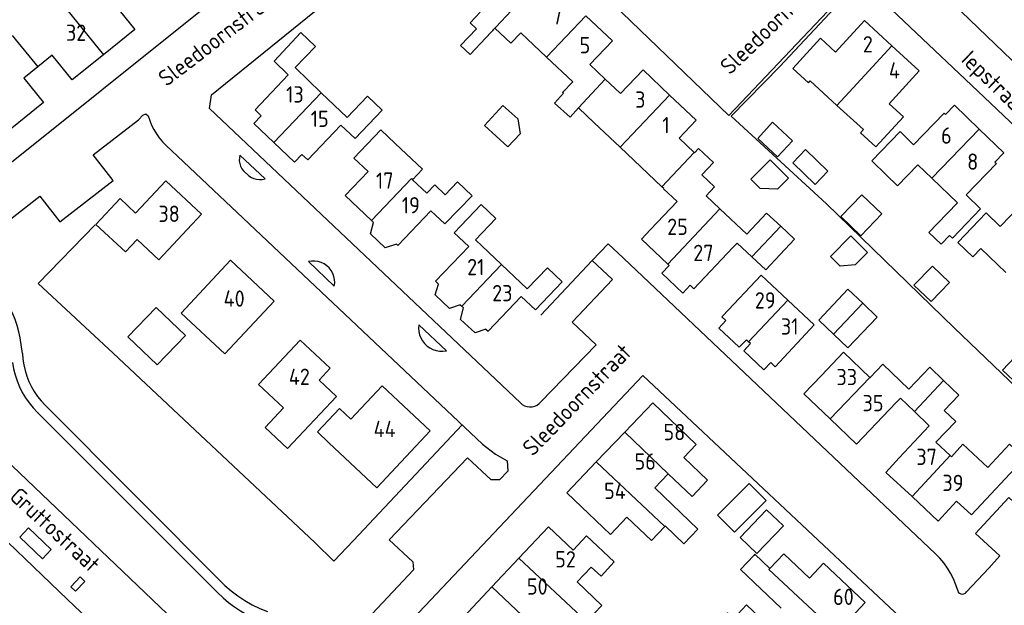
# Model space of a CAD drawing. Header units: metres. Extents: x 226218 to 240385, y 439369 to 449677.
# Tile 184 of 256: x 235129 to 235280, y 444395 to 444485. Entities that reach past the tile are written whole.
import ezdxf

# ---------------------------------------------------------------- set-up
doc = ezdxf.new("R2010")
doc.units = ezdxf.units.M
doc.header["$MEASUREMENT"] = 0
for name, color, linetype in [('DAKRAND', 4, 'Continuous'), ('DAKRAND-BYG', 4, 'Continuous'), ('HEG', 253, 'Continuous'), ('HEK', 253, 'Continuous'), ('HOOFDGEBOUW', 4, 'Continuous'), ('HUISNUMMER', 253, 'Continuous'), ('KANTVERH', 253, 'Continuous'), ('RASTER', 253, 'Continuous'), ('STRAATNAAM', 253, 'Continuous'), ('TUSSENMUUR', 253, 'Continuous')]:
    doc.layers.add(name, color=color, linetype=linetype)
doc.styles.get("Standard").update_dxf_attribs({"font": 'iso.shx'})

msp = doc.modelspace()

# ---------------------------------------------------------------- linework, layer by layer
at = {"layer": 'DAKRAND'}
for p, q in [((235249.94, 444475.63), (235254.03, 444471.87)), ((235254.03, 444471.87), (235258.08, 444468.16)), ((235220.79, 444465.47), (235216.83, 444469.23)), ((235227.18, 444459.4), (235220.79, 444465.47)), ((235279.93, 444446.26), (235276.08, 444449.92))]:
    msp.add_line(p, q, dxfattribs=at)
for points in [[(235198.76, 444483.64), (235196.34, 444481.09), (235197.79, 444479.71), (235200.21, 444482.26)], [(235214.41, 444471.53), (235213.11, 444470.07), (235210.74, 444472.23), (235212.09, 444473.74)], [(235167.69, 444466.21), (235164.62, 444469.12), (235165.74, 444470.3)], [(235172.01, 444464.35), (235170.89, 444463.17), (235167.69, 444466.21)], [(235188.97, 444460.48), (235190.48, 444462.08), (235186.32, 444466.01)], [(235235.08, 444463.12), (235233.3, 444461.22), (235235.25, 444459.4), (235233.96, 444458.02), (235236.08, 444456.03)], [(235266.45, 444462.78), (235263.33, 444459.55), (235261.59, 444461.23)], [(235191.16, 444458.42), (235192.37, 444459.7), (235193.97, 444458.18)], [(235227.44, 444459.09), (235227.47, 444459.12), (235227.18, 444459.4)], [(235236.08, 444456.03), (235240.23, 444452.15), (235243.24, 444455.37), (235245.42, 444453.33)], [(235186.48, 444450.59), (235184.77, 444450.05), (235182.51, 444452.2), (235183, 444453.9)], [(235245.42, 444453.33), (235247.54, 444451.35), (235243.13, 444446.63)], [(235271.31, 444451.94), (235270, 444450.59), (235268.13, 444452.4), (235269.44, 444453.75)], [(235228.32, 444447.32), (235227.19, 444446.12), (235230.39, 444443.09), (235231.53, 444444.3)], [(235196.28, 444441.28), (235194.61, 444440.72), (235192.41, 444442.8), (235192.93, 444444.47)], [(235200.22, 444437.54), (235198.55, 444437), (235196.33, 444439.04), (235196.76, 444440.83)], [(235236.98, 444438.89), (235235.9, 444437.73), (235239.05, 444434.78), (235240.14, 444435.94)], [(235240.76, 444435.36), (235239.73, 444434.25), (235242.84, 444431.34), (235243.87, 444432.45)], [(235270.39, 444429.67), (235268.26, 444431.71), (235265.05, 444428.35), (235261.06, 444432.16), (235259.11, 444430.12)], [(235269.21, 444420.2), (235272.24, 444423.37), (235270.45, 444425.09), (235272.71, 444427.45), (235270.39, 444429.67)], [(235277.18, 444416.33), (235273.35, 444419.9), (235271.58, 444417.99)], [(235228.18, 444415.38), (235231.83, 444411.89), (235234.21, 444414.39), (235230.55, 444417.87)], [(235227.63, 444407.29), (235227.71, 444407.38), (235230.58, 444404.64), (235232.72, 444406.88), (235226.1, 444413.2)], [(235221.84, 444408.73), (235225.59, 444405.15), (235227.63, 444407.29)], [(235216.35, 444401.07), (235217.87, 444399.64), (235219.86, 444401.84), (235215.61, 444405.83), (235213.58, 444403.67)], [(235241.31, 444402.86), (235239.24, 444400.68), (235245.47, 444394.78)], [(235243.76, 444400.85), (235241.46, 444403.03), (235241.31, 444402.86)], [(235249.82, 444399.37), (235245.88, 444403.1), (235243.76, 444400.85)], [(235215.64, 444392.7), (235217.99, 444395.19), (235214.19, 444398.77)], [(235243.2, 444392.38), (235240.17, 444395.25), (235238.17, 444393.14), (235237.23, 444394.04), (235235.12, 444391.81)]]:
    msp.add_lwpolyline(points, dxfattribs=at)
at = {"layer": 'DAKRAND-BYG'}
for p, q in [((235240.85, 444460.55), (235243.81, 444463.51)), ((235253.03, 444448.72), (235256.17, 444451.85)), ((235253.48, 444436.8), (235251.23, 444438.91)), ((235255.72, 444434.71), (235253.48, 444436.8))]:
    msp.add_line(p, q, dxfattribs=at)
for points in [[(235203.55, 444465.54), (235200, 444468.78), (235202.83, 444471.88)], [(235202.83, 444471.88), (235205.09, 444469.82), (235205.48, 444467.51), (235203.55, 444465.54)], [(235247.23, 444466.46), (235244.17, 444469.3), (235241.88, 444466.82), (235244.94, 444463.98), (235247.23, 444466.46)], [(235250.7, 444459.76), (235247.25, 444463.08), (235249.2, 444465.11), (235252.65, 444461.79), (235250.7, 444459.76)], [(235243.81, 444463.51), (235246.61, 444460.7), (235244.93, 444459.02), (235242.28, 444459.11), (235240.85, 444460.55)], [(235257.83, 444458.18), (235260.91, 444455.22), (235257.7, 444451.88), (235254.62, 444454.84), (235257.83, 444458.18)], [(235256.17, 444451.85), (235258.71, 444449.3), (235256.81, 444447.4), (235254.55, 444447.2), (235253.03, 444448.72)], [(235268.5, 444441.78), (235265.84, 444444.29), (235268.66, 444447.2), (235271.3, 444444.71), (235268.5, 444441.78)], [(235251.23, 444438.91), (235255.71, 444443.69), (235257.98, 444441.52)], [(235149.79, 444432.07), (235145.3, 444436.37), (235149.65, 444440.9), (235154.13, 444436.6), (235149.79, 444432.07)], [(235257.98, 444441.52), (235260.2, 444439.4), (235255.72, 444434.71)], [(235282.26, 444434.3), (235279.41, 444431.25), (235281.92, 444428.9), (235284.77, 444431.95), (235282.26, 444434.3)], [(235243.17, 444411.29), (235238.33, 444406.42), (235235.7, 444409.03), (235240.55, 444413.9), (235243.17, 444411.29)], [(235243.23, 444409.86), (235239.17, 444405.58), (235241.77, 444403.12), (235245.83, 444407.4), (235243.23, 444409.86)]]:
    msp.add_lwpolyline(points, dxfattribs=at)
at = {"layer": 'HEG'}
msp.add_lwpolyline([(235285.29, 444425.02), (235272.01, 444437.77), (235252.41, 444456.79), (235237.82, 444470.24), (235245.28, 444477.87)], dxfattribs=at)
at = {"layer": 'HEK'}
msp.add_line((235216.52, 444448.08), (235208.61, 444439.72), dxfattribs=at)
at = {"layer": 'HOOFDGEBOUW'}
for p, q in [((235215.55, 444485.64), (235219.61, 444481.78)), ((235209.51, 444479.29), (235205.57, 444483.03)), ((235219.61, 444481.78), (235216.15, 444478.15)), ((235170.95, 444477.68), (235174.07, 444480.93)), ((235262.43, 444481.03), (235266.64, 444477.17)), ((235133.71, 444479.56), (235131.53, 444477.8)), ((235136.77, 444475.79), (235133.71, 444479.56)), ((235141.57, 444479.65), (235136.77, 444475.79)), ((235213.53, 444475.47), (235209.51, 444479.29)), ((235131.53, 444477.8), (235129.36, 444476.06)), ((235174.98, 444473.82), (235170.95, 444477.68)), ((235216.15, 444478.15), (235218.51, 444475.92)), ((235266.64, 444477.17), (235262.02, 444472.13)), ((235218.51, 444475.92), (235220.85, 444473.69)), ((235178.95, 444470.02), (235174.98, 444473.82)), ((235228.37, 444473.46), (235232.44, 444469.59)), ((235216.83, 444469.23), (235214.41, 444471.53)), ((235272.07, 444471.91), (235270.68, 444470.47)), ((235275.86, 444468.25), (235272.07, 444471.91)), ((235232.44, 444469.59), (235229.82, 444466.84)), ((235279.64, 444464.59), (235275.86, 444468.25)), ((235232.13, 444464.65), (235229.82, 444466.84)), ((235232.82, 444465.26), (235232.19, 444464.59)), ((235235.08, 444463.12), (235232.82, 444465.26)), ((235232.19, 444464.59), (235232.13, 444464.65)), ((235279.64, 444464.59), (235278.25, 444463.15)), ((235268.58, 444460.72), (235266.45, 444462.78)), ((235278.47, 444462.95), (235273.83, 444458.14)), ((235278.25, 444463.15), (235278.47, 444462.95)), ((235191.16, 444458.42), (235188.97, 444460.48)), ((235272.51, 444456.92), (235268.58, 444460.72)), ((235227.44, 444459.09), (235229.52, 444457.13)), ((235225.46, 444452.83), (235229.52, 444457.13)), ((235272.51, 444456.92), (235269.44, 444453.75)), ((235202.62, 444447.48), (235198.64, 444451.28)), ((235238.07, 444450.07), (235232.11, 444443.75)), ((235238.73, 444450.77), (235238.07, 444450.07)), ((235240.99, 444448.64), (235238.73, 444450.77)), ((235243.13, 444446.63), (235240.99, 444448.64)), ((235206.56, 444443.72), (235202.62, 444447.48)), ((235228.32, 444447.32), (235228.09, 444447.54)), ((235236.53, 444439.58), (235242.39, 444445.84)), ((235242.39, 444445.84), (235246.48, 444442.02)), ((235232.11, 444443.75), (235231.53, 444444.3)), ((235196.28, 444441.28), (235196.5, 444441.07)), ((235246.48, 444442.02), (235250.56, 444438.2)), ((235250.56, 444438.2), (235247.26, 444434.67)), ((235240.48, 444435.61), (235240.14, 444435.94)), ((235240.76, 444435.36), (235240.48, 444435.61)), ((235251.66, 444430.47), (235255.04, 444434.01)), ((235255.04, 444434.01), (235259.09, 444430.14)), ((235174.63, 444429.73), (235176.34, 444431.55)), ((235259.09, 444430.14), (235259.11, 444430.12)), ((235263.78, 444426.96), (235263.13, 444426.28)), ((235265.94, 444424.9), (235263.78, 444426.96)), ((235268.19, 444422.75), (235265.94, 444424.9)), ((235268.19, 444422.75), (235267.38, 444421.9)), ((235217.14, 444417.18), (235221.52, 444421.76)), ((235263.59, 444417.82), (235267.38, 444421.9)), ((235269.21, 444420.2), (235271.4, 444418.16)), ((235271.4, 444418.16), (235271.58, 444417.99)), ((235228.18, 444415.38), (235226.1, 444413.2)), ((235201.14, 444398.02), (235205.28, 444402.43)), ((235216.35, 444401.07), (235214.19, 444398.77)), ((235196.8, 444393.4), (235201.14, 444398.02))]:
    msp.add_line(p, q, dxfattribs=at)
for points in [[(235143.31, 444487.29), (235146.37, 444483.51), (235141.57, 444479.65)], [(235198.76, 444483.64), (235197.79, 444484.56), (235199.34, 444486.19)], [(235253.81, 444480.06), (235258.23, 444484.88), (235262.43, 444481.03)], [(235174.07, 444480.93), (235171.86, 444483.04), (235167.73, 444478.66), (235169.92, 444476.59)], [(235205.57, 444483.03), (235204.02, 444481.4), (235201.59, 444483.71), (235200.21, 444482.26)], [(235253.81, 444480.06), (235251.51, 444482.17), (235247.27, 444477.55), (235249.67, 444475.35), (235249.94, 444475.63)], [(235220.85, 444473.69), (235224.3, 444477.32), (235228.37, 444473.46)], [(235129.36, 444476.06), (235132.4, 444472.31), (235127.53, 444468.4)], [(235169.92, 444476.59), (235164.82, 444471.18), (235165.74, 444470.3)], [(235212.09, 444473.74), (235211.98, 444473.84), (235213.53, 444475.47)], [(235177.97, 444468.87), (235180.15, 444466.78), (235184.33, 444471.14), (235182.08, 444473.29), (235178.95, 444470.02)], [(235258.08, 444468.16), (235257.64, 444467.68), (235259.99, 444465.52), (235264.21, 444470.12), (235262.02, 444472.13)], [(235265.79, 444465.85), (235270.47, 444470.68), (235270.68, 444470.47)], [(235172.01, 444464.35), (235172.89, 444463.52), (235177.97, 444468.87)], [(235186.32, 444466.01), (235184.08, 444468.13), (235179.97, 444463.78), (235182.15, 444461.72)], [(235265.79, 444465.85), (235263.7, 444467.87), (235259.37, 444463.38), (235261.59, 444461.23)], [(235182.15, 444461.72), (235178.65, 444458.04), (235182.68, 444454.21)], [(235146.51, 444455.37), (235151.13, 444460.32), (235156.62, 444455.19), (235150.09, 444448.21), (235146.75, 444451.33)], [(235191.76, 444455.73), (235193.94, 444453.69), (235198.08, 444458.03), (235195.84, 444460.16), (235193.97, 444458.18)], [(235146.75, 444451.33), (235144.94, 444449.4), (235140.41, 444453.63), (235144.12, 444457.61), (235146.51, 444455.37)], [(235271.31, 444451.94), (235271.74, 444451.53), (235276.05, 444455.99), (235273.83, 444458.14)], [(235279.08, 444453.3), (235283.8, 444458.22), (235284.02, 444458.02)], [(235186.48, 444450.59), (235186.72, 444450.37), (235191.76, 444455.73)], [(235198.64, 444451.28), (235201.74, 444454.53), (235199.5, 444456.67), (235195.35, 444452.33), (235197.57, 444450.26)], [(235182.68, 444454.21), (235182.68, 444454.21), (235183, 444453.9)], [(235279.08, 444453.3), (235276.92, 444455.38), (235272.59, 444450.86), (235274.88, 444448.66), (235276.08, 444449.92)], [(235228.09, 444447.54), (235224.06, 444451.34), (235225.46, 444452.83)], [(235197.57, 444450.26), (235192.48, 444444.9), (235192.93, 444444.47)], [(235167.73, 444441.87), (235161.03, 444448.12), (235153.48, 444440.02), (235160.17, 444433.77), (235167.73, 444441.87)], [(235205.63, 444442.57), (235207.79, 444440.52), (235211.9, 444444.84), (235209.67, 444446.97), (235206.56, 444443.72)], [(235200.22, 444437.54), (235200.55, 444437.23), (235205.63, 444442.57)], [(235196.5, 444441.07), (235196.51, 444441.06), (235196.76, 444440.83)], [(235236.98, 444438.89), (235236.39, 444439.44), (235236.53, 444439.58)], [(235176.34, 444431.55), (235171.72, 444435.89), (235165.34, 444429.09), (235169.17, 444425.49)], [(235247.26, 444434.67), (235244.57, 444431.79), (235243.87, 444432.45)], [(235253, 444423.78), (235248.96, 444427.64), (235251.66, 444430.47)], [(235174.63, 444429.73), (235177.29, 444427.24), (235169.79, 444419.25), (235166.35, 444422.48), (235169.17, 444425.49)], [(235191.69, 444421.96), (235184.33, 444428.86), (235179.51, 444423.73)], [(235221.52, 444421.76), (235225.8, 444426.24), (235232.46, 444419.88), (235230.55, 444417.87)], [(235263.13, 444426.28), (235257.05, 444419.91), (235253, 444423.78)], [(235179.51, 444423.73), (235177.75, 444425.38), (235174.38, 444421.78), (235176.14, 444420.13)], [(235176.14, 444420.13), (235183.5, 444413.23), (235191.69, 444421.96)], [(235282.78, 444417.78), (235280.5, 444419.9), (235277.18, 444416.33)], [(235221.84, 444408.73), (235219.32, 444406.08), (235212.64, 444412.47), (235217.14, 444417.18)], [(235265.54, 444411.86), (235261.52, 444415.59), (235263.59, 444417.82)], [(235272.38, 444411.17), (235274.67, 444409.05), (235282.78, 444417.78)], [(235272.38, 444411.17), (235269.55, 444408.12), (235265.54, 444411.86)], [(235205.28, 444402.43), (235209.79, 444407.23), (235213.58, 444403.67)], [(235249.82, 444399.37), (235251.96, 444401.64), (235258.37, 444395.62), (235254.01, 444390.98)]]:
    msp.add_lwpolyline(points, dxfattribs=at)
at = {"layer": 'KANTVERH'}
for p, q in [((235162.49, 444464.26), (235166.35, 444460.59)), ((235163.07, 444461.82), (235163.88, 444461.05)), ((235173, 444447.91), (235176.97, 444444.16)), ((235189.94, 444438.24), (235194.15, 444434.25)), ((235129.14, 444433.84), (235128.79, 444436.21)), ((235116.06, 444427.54), (235163.67, 444382.16)), ((235160.18, 444398.23), (235132.62, 444425.88)), ((235131.47, 444424.79), (235159.1, 444397.1))]:
    msp.add_line(p, q, dxfattribs=at)
for points in [[(235205.49, 444426.25), (235161.63, 444467.83), (235157.86, 444471.42), (235158.12, 444473.5), (235197.77, 444505.63), (235200.68, 444505.8), (235237.47, 444470.33), (235254.46, 444488.34), (235257.2, 444491.25), (235257.7, 444491.08), (235274.64, 444475), (235312.98, 444438.65)], [(235119.98, 444457.67), (235125.13, 444461.34), (235173.37, 444500)], [(235260.94, 444495.21), (235261.14, 444494.9), (235261.53, 444494.47), (235269.1, 444487.29), (235271.82, 444487.52), (235284.72, 444475.08), (235284.45, 444472.67), (235284.5, 444472.5), (235284.7, 444472.33), (235296.62, 444461), (235296.79, 444460.97), (235297.01, 444460.97), (235299.03, 444461.34), (235299.23, 444461.26), (235299.42, 444461.17), (235307.81, 444453.16), (235307.89, 444453.05), (235307.92, 444452.91), (235307.92, 444452.71), (235307.76, 444450.73), (235307.75, 444450.47), (235307.81, 444450.3), (235308.09, 444450.07), (235316.44, 444442.45)], [(235120.88, 444456.38), (235124.24, 444452.05), (235131.82, 444457.94), (235134.87, 444454.01), (235143.04, 444460.36), (235140, 444464.29), (235146.96, 444469.69), (235147.61, 444470.39), (235148.06, 444470.6), (235148.45, 444470.29)], [(235148.45, 444470.29), (235148.68, 444469.57), (235148.96, 444468.85), (235149.3, 444468.17), (235149.69, 444467.52), (235150.13, 444466.89), (235150.62, 444466.31), (235151.16, 444465.77)], [(235151.16, 444465.77), (235153.86, 444463.24), (235199.71, 444419.92), (235201.67, 444418.36), (235203.47, 444417.35), (235203.55, 444415.78), (235202.29, 444414.43), (235201.04, 444414.42), (235197.39, 444417.84), (235185.4, 444405.24), (235189.01, 444401.85), (235189.13, 444400.66), (235182.76, 444393.89)], [(235162.49, 444464.26), (235162.41, 444463.83), (235162.4, 444463.4), (235162.46, 444462.97), (235162.6, 444462.55), (235162.8, 444462.17), (235163.07, 444461.82)], [(235163.88, 444461.05), (235164.25, 444460.82), (235164.64, 444460.65), (235165.06, 444460.54), (235165.49, 444460.5), (235165.92, 444460.51), (235166.35, 444460.59)], [(235216.52, 444448.08), (235218.95, 444450.66), (235221.32, 444448.43), (235269.12, 444403.11)], [(235176.97, 444444.16), (235177.03, 444444.65), (235177.01, 444445.15), (235176.91, 444445.64), (235176.74, 444446.11), (235176.5, 444446.55), (235176.19, 444446.95), (235175.83, 444447.29), (235175.41, 444447.57), (235174.96, 444447.79), (235174.48, 444447.94), (235173.99, 444448.01), (235173.49, 444448), (235172.99, 444447.91)], [(235208.64, 444426.43), (235217.11, 444435.15), (235213.43, 444438.61), (235219.61, 444445.16), (235216.52, 444448.08)], [(235128.79, 444436.21), (235128.61, 444437.16), (235128.36, 444438.1), (235128.05, 444439.02), (235127.68, 444439.91), (235127.24, 444440.78), (235126.75, 444441.61), (235126.19, 444442.41), (235125.58, 444443.16)], [(235189.94, 444438.24), (235189.9, 444437.72), (235189.94, 444437.2), (235190.05, 444436.69), (235190.24, 444436.2), (235190.5, 444435.74), (235190.82, 444435.33), (235191.2, 444434.97), (235191.63, 444434.67), (235192.1, 444434.44), (235192.59, 444434.28), (235193.11, 444434.19), (235193.63, 444434.18), (235194.15, 444434.25)], [(235273.88, 444397.25), (235277.33, 444400.88), (235278.99, 444402.77), (235275.28, 444406.22), (235280.4, 444411.73), (235284.11, 444408.28), (235288.23, 444412.71), (235290.07, 444411), (235295.83, 444417.14), (235297.32, 444419.01), (235300.13, 444422.59), (235301.79, 444424.59), (235302.73, 444425.59), (235306.98, 444429.83), (235305.9, 444430.91), (235310.39, 444435.8)], [(235129.14, 444433.84), (235129.21, 444432.95), (235129.35, 444432.07), (235129.55, 444431.21), (235129.81, 444430.36), (235130.14, 444429.53), (235130.52, 444428.73), (235130.97, 444427.97), (235131.46, 444427.23), (235132.02, 444426.54), (235132.62, 444425.88)], [(235127.63, 444432.42), (235127.8, 444431.47), (235128.03, 444430.53), (235128.33, 444429.61), (235128.7, 444428.72), (235129.13, 444427.85), (235129.63, 444427.02), (235130.19, 444426.23), (235130.8, 444425.48), (235131.47, 444424.79)], [(235186.46, 444390.41), (235224.26, 444430.44), (235263.75, 444393.31)], [(235205.49, 444426.25), (235205.79, 444425.99), (235206.14, 444425.8), (235206.51, 444425.67), (235206.9, 444425.62), (235207.3, 444425.64), (235207.69, 444425.74), (235208.05, 444425.91), (235208.37, 444426.14), (235208.64, 444426.43)], [(235159.3, 444353.83), (235154.34, 444353.72), (235154.65, 444341.02), (235155.03, 444326.16), (235143.18, 444325.87), (235130.38, 444325.55), (235105.54, 444349.15), (235069.21, 444383.81), (235088.18, 444403.74), (235106.71, 444423.19), (235107.1, 444423.2), (235107.62, 444423.23), (235121.65, 444409.91), (235136.08, 444396.11), (235150.56, 444382.29), (235158.77, 444374.48), (235159.01, 444364.91), (235159.3, 444353.83)], [(235130.09, 444407.08), (235133.57, 444403.76), (235132.22, 444402.34), (235128.76, 444405.64), (235130.09, 444407.08)], [(235272.54, 444397.45), (235272.24, 444398.36), (235271.88, 444399.24), (235271.45, 444400.1), (235270.96, 444400.91), (235270.4, 444401.69), (235269.79, 444402.43), (235269.12, 444403.11)], [(235138.71, 444398.87), (235137.99, 444399.55), (235136.59, 444398.04), (235137.3, 444397.37), (235138.71, 444398.87)], [(235159.1, 444397.1), (235159.91, 444396.34), (235160.76, 444395.62), (235161.65, 444394.95), (235162.58, 444394.34), (235163.54, 444393.78), (235164.54, 444393.28), (235165.56, 444392.83), (235166.6, 444392.45)], [(235160.18, 444398.23), (235161.17, 444397.4), (235162.2, 444396.63), (235163.27, 444395.92), (235164.39, 444395.29), (235165.55, 444394.72), (235166.73, 444394.22)], [(235272.54, 444397.45), (235272.64, 444397.23), (235272.81, 444397.06), (235273.03, 444396.95), (235273.27, 444396.91), (235273.51, 444396.95), (235273.72, 444397.07), (235273.88, 444397.25)]]:
    msp.add_lwpolyline(points, dxfattribs=at)
at = {"layer": 'RASTER'}
msp.add_line((235245.27, 444477.85), (235257.64, 444491.1), dxfattribs=at)
msp.add_lwpolyline([(235196.58, 444422.88), (235179.93, 444405.15), (235176.9, 444401.96), (235173.98, 444404.81), (235143.04, 444433.88), (235131.57, 444444.58), (235140.32, 444453.54)], dxfattribs=at)
at = {"layer": 'TUSSENMUUR'}
for p, q in [((235135.24, 444487.46), (235141.57, 444479.65)), ((235200.21, 444482.26), (235205.67, 444488.1)), ((235209.51, 444479.29), (235215.55, 444485.64)), ((235127.58, 444482.58), (235131.53, 444477.8)), ((235256.52, 444474.58), (235262.43, 444481.03)), ((235214.41, 444471.53), (235218.51, 444475.92)), ((235167.69, 444466.21), (235174.98, 444473.82)), ((235254.03, 444471.87), (235256.52, 444474.58)), ((235220.79, 444465.47), (235228.37, 444473.46)), ((235268.58, 444460.72), (235275.86, 444468.25)), ((235227.18, 444459.4), (235232.13, 444464.65)), ((235228.09, 444447.54), (235236.08, 444456.03)), ((235240.99, 444448.64), (235245.42, 444453.33)), ((235196.5, 444441.07), (235202.62, 444447.48)), ((235240.48, 444435.61), (235246.48, 444442.02)), ((235253.48, 444436.8), (235257.98, 444441.52)), ((235253, 444423.78), (235259.09, 444430.14)), ((235265.94, 444424.9), (235270.39, 444429.67)), ((235221.52, 444421.76), (235228.18, 444415.38)), ((235265.54, 444411.86), (235271.4, 444418.16)), ((235217.14, 444417.18), (235227.63, 444407.29)), ((235205.28, 444402.43), (235215.64, 444392.7)), ((235201.14, 444398.02), (235207.66, 444391.86))]:
    msp.add_line(p, q, dxfattribs=at)
for points in [[(235182.68, 444454.21), (235188.78, 444460.66), (235188.97, 444460.48)], [(235243.76, 444400.85), (235243.61, 444400.7), (235254.01, 444390.98)]]:
    msp.add_lwpolyline(points, dxfattribs=at)

# ---------------------------------------------------------------- texts
at = {"layer": 'HUISNUMMER'}
for s, p in [('7', (235210.35, 444484.31)), ('32', (235135.83, 444481.78)), ('5', (235214.57, 444479.87)), ('2', (235258, 444480)), ('4', (235262, 444476)), ('13', (235169.57, 444472.31)), ('3', (235223.09, 444471.52)), ('15', (235173.35, 444468.57)), ('1', (235227.26, 444467.61)), ('6', (235270, 444466)), ('8', (235274, 444462)), ('17', (235183.35, 444459.09)), ('19', (235187.31, 444455.31)), ('38', (235150, 444454)), ('25', (235228, 444452)), ('27', (235232, 444448)), ('21', (235197.33, 444445.83)), ('23', (235201.17, 444441.83)), ('40', (235160, 444441)), ('29', (235241.44, 444440.72)), ('31', (235245.44, 444436.72)), ('42', (235170, 444429)), ('33', (235253.96, 444428.96)), ('35', (235257.96, 444424.96)), ('44', (235183, 444421)), ('58', (235227.44, 444420.52)), ('56', (235223, 444416)), ('37', (235266.2, 444416.72)), ('39', (235270.2, 444412.72)), ('54', (235218.33, 444411.5)), ('52', (235210.83, 444401)), ('50', (235206.5, 444396.83)), ('60', (235253.44, 444395.24))]:
    msp.add_text(s, height=2.5, dxfattribs=at).set_placement(p)
at = {"layer": 'STRAATNAAM'}
for s, rotation, p in [('Sleedoornstraat', 43.9864, (235237.62, 444476.44)), ('Sleedoornstraat', 37.5232, (235151.24, 444474.66)), ('Iepstraat', 316.0947, (235272.93, 444478.71)), ('Sleedoornstraat', 46.0136, (235207.39, 444417.92)), ('Gruttostraat', 317.4332, (235127.03, 444411.63))]:
    msp.add_text(s, height=2.5, rotation=rotation, dxfattribs=at).set_placement(p)

doc.saveas('drawing.dxf')
